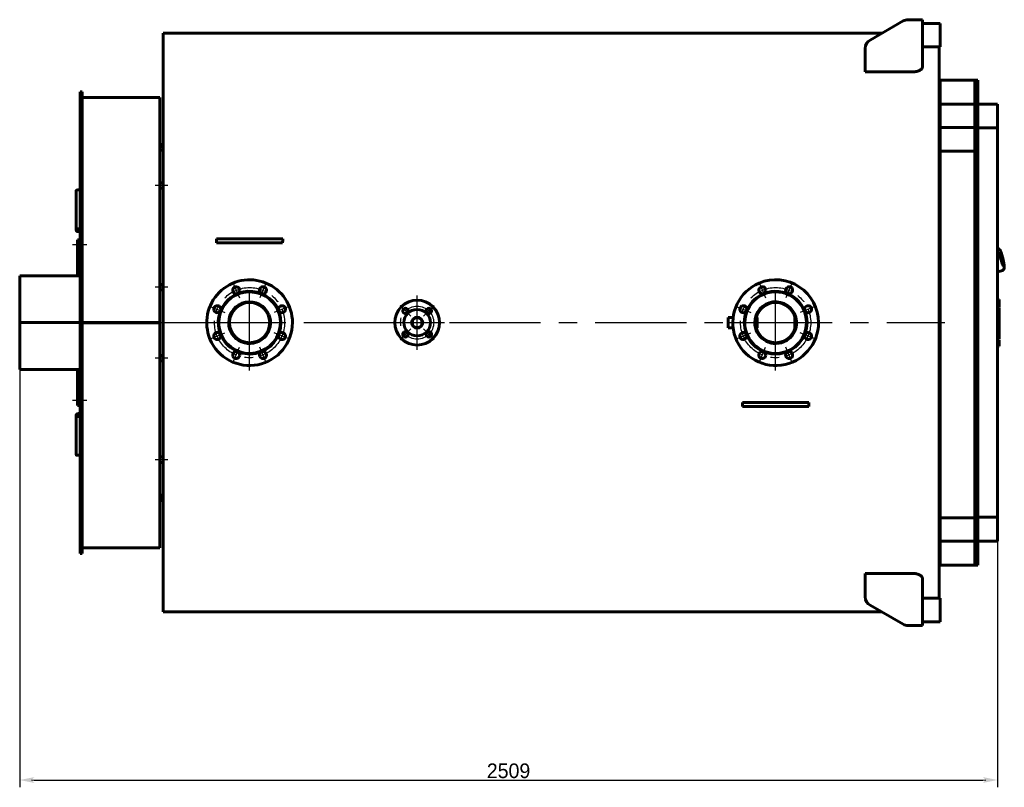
# Model space of a CAD drawing. Header units: millimetres. Extents: x 0 to 4382, y -170 to 841.
# Tile 6 of 6: x 4045 to 4382, y -159 to 104. Entities that reach past the tile are written whole.
import ezdxf

# ---------------------------------------------------------------- set-up
doc = ezdxf.new("R2010")
doc.units = ezdxf.units.MM
for name, pattern in [('CENTER_per1_scale0.157480', [8, 5, -1, 1, -1]), ('CENTER_per1_scale0.228346', [11.6, 7.25, -1.45, 1.45, -1.45]), ('CENTER_per1_scale0.275591', [14, 8.75, -1.75, 1.75, -1.75]), ('CENTER_per1_scale0.354331', [18, 11.25, -2.25, 2.25, -2.25]), ('CENTER_per28_scale0.981299', [49.85, 31.15625, -6.23125, 6.23125, -6.23125]), ('CENTER_per3_scale0.676509', [34.366667, 21.479167, -4.295833, 4.295833, -4.295833]), ('CENTER_per3_scale0.754593', [38.333333, 23.958333, -4.791667, 4.791667, -4.791667]), ('CENTER_per5_scale0.866142', [44, 27.5, -5.5, 5.5, -5.5]), ('CENTER_per6_scale0.438050', [22.252948, 13.908092, -2.781618, 2.781618, -2.781618]), ('CENTER_perc_scale0.463818', [23.561945, 14.726216, -2.945243, 2.945243, -2.945243])]:
    doc.linetypes.add(name, pattern=pattern)
doc.styles.add('TextStyle_1', font='T-FLEX Type A.TTF', dxfattribs={"height": 5})
doc.dimstyles.new('DIM_ST_4', dxfattribs={"dimtxt": 5, "dimasz": 5, "dimexe": 2.5, "dimexo": 0, "dimtad": 1, "dimlfac": 7.5, "dimrnd": 0.01, "dimdsep": 46, "dimtxsty": 'TextStyle_1', "dimblk": 'Arrow_3_C7_Status', "dimcen": 0.09, "dimclrd": 7, "dimclre": 7, "dimclrt": 7, "dimazin": 0, "dimtfac": 1, "dimtdec": 0, "dimtmove": 0, "dimatfit": 0, "dimldrblk": 'NONE', "dimfxl": 1, "dimtvp": 1, "dimtolj": 1, "dimarcsym": 0})

# ---------------------------------------------------------------- blocks, each defined once
blk = doc.blocks.new('Arrow_3_C7_Status')
at = {"color": 7, "linetype": 'Continuous', "lineweight": 0}
blk.add_line((-1, 0), (-0.8, 0), dxfattribs=at)
at = {"color": 7}
blk.add_solid([(-1, -0.2), (0, 0), (-0.8, 0), (-1, 0.2)], dxfattribs=at)
blk = doc.blocks.new('*D14')
at = {"color": 7, "lineweight": -2}
for p, q in [((-168.45, 0), (-168.45, -159)), ((166.08, -66.62), (166.08, -159)), ((-163.45, -156.5), (161.08, -156.5))]:
    blk.add_line(p, q, dxfattribs=at)
at = {"layer": 'Defpoints', "color": 0}
for p in [(-168.45, 0), (166.08, -66.62), (166.08, -156.5)]:
    blk.add_point(p, dxfattribs=at)
at = {"color": 7, "lineweight": -2, "xscale": 5, "yscale": 5, "zscale": 5}
for p, rotation in [((-168.45, -156.5), 180), ((166.08, -156.5), 360)]:
    blk.add_blockref('Arrow_3_C7_Status', p, dxfattribs=dict(at, rotation=rotation))
at = {"color": 7, "insert": (-1.18, -153.38), "char_height": 5, "attachment_point": 5, "style": 'TextStyle_1'}
blk.add_mtext('\\A1;2509{\\H0.5x;\\S^ ;}', dxfattribs=at)
blk = doc.blocks.new('_None')
blk = doc.blocks.new('Проекция_4')
at = {"color": 7, "linetype": 'Continuous', "lineweight": 60}
for p, q in [((122.5507, 96.7), (133.8439, 103.2201)), ((137.2841, 103.6667), (135.5106, 103.6667)), ((140.4841, 103.6667), (137.2841, 103.6667)), ((140.4841, 103.6667), (140.4841, 87.594)), ((140.4841, 102.3333), (146.4841, 102.3333)), ((146.4841, 94.3333), (146.4841, 102.3333)), ((-119.3826, 99), (-119.3826, -99)), ((126.5345, 99), (-119.3826, 99)), ((140.4841, 94.3333), (146.4841, 94.3333)), ((146.2174, 94.3333), (146.2174, -94.3333)), ((120.8841, 93.8132), (120.8841, 85.8325)), ((137.2841, 85.8325), (120.8841, 85.8325)), ((146.4841, 81.1), (146.2174, 81.1)), ((146.4841, 74.7864), (146.4841, 83)), ((158.3507, 83), (146.4841, 83)), ((158.3507, 74.7864), (158.3507, 83)), ((159.4174, 83), (158.3507, 83)), ((158.3507, 74.7864), (158.3507, 83)), ((159.4174, 74.7864), (159.4174, 83)), ((-147.7826, 55.4925), (-147.7826, 79)), ((-147.1159, 79), (-147.7826, 79)), ((-147.1159, 55.4925), (-147.1159, 79)), ((-120.4493, 77), (-147.1159, 77)), ((-120.4493, 77), (-120.4493, 0.0672)), ((146.4841, 66.7475), (146.4841, 74.7864)), ((158.3507, 74.7864), (146.4841, 74.7864)), ((158.3507, 66.7475), (158.3507, 74.7864)), ((159.4174, 74.7864), (158.3507, 74.7864)), ((158.3507, 66.7475), (158.3507, 74.7864)), ((159.4174, 66.7475), (159.4174, 74.7864)), ((159.4174, 66.7475), (159.4174, 74.7864)), ((166.0841, 74.7864), (159.4174, 74.7864)), ((166.0841, 66.6157), (166.0841, 74.7864)), ((146.4841, 58.6899), (146.4841, 66.7475)), ((146.4841, 66.7475), (158.3507, 66.7475)), ((158.3507, 66.7475), (158.3507, -66.7475)), ((158.3507, 66.7475), (159.4174, 66.7475)), ((158.3507, 58.6899), (158.3507, 66.7475)), ((159.4174, 66.7475), (159.4174, -66.7475)), ((159.4174, 66.6157), (166.0841, 66.6157)), ((166.0841, 66.6157), (166.0841, -66.6157)), ((-119.3826, 60.911), (-120.4493, 60.911)), ((-119.3826, 60.7678), (-120.4493, 60.7678)), ((-120.4493, 60.7291), (-119.3826, 60.7291)), ((-119.3826, 60.1719), (-120.4493, 60.1719)), ((-120.4493, 60.1042), (-119.3826, 60.1042)), ((-120.4493, 59.0443), (-119.3826, 59.0443)), ((146.4841, 58.6899), (158.3507, 58.6899)), ((146.4841, 58.6899), (158.3507, 58.6899)), ((146.4841, -66.7475), (146.4841, 58.6899)), ((158.3507, -66.7475), (158.3507, 58.6899)), ((-147.7826, 55.4925), (-147.7826, 53.5087)), ((-147.1159, 55.4925), (-147.1159, 53.5087)), ((-147.7826, 46.8421), (-147.7826, 53.5087)), ((-147.7826, 53.5087), (-147.1159, 53.5087)), ((-147.1159, 46.8421), (-147.1159, 53.5087)), ((-119.3826, 47.8379), (-120.4493, 47.8379)), ((-149.1159, 45.2362), (-149.1159, 32.5477)), ((-147.7826, 45.3976), (-148.4493, 45.3976)), ((-147.7826, 30.0301), (-147.7826, 46.8421)), ((-147.1159, 30.0301), (-147.1159, 46.8421)), ((-120.4493, 45.9712), (-119.3826, 45.9712)), ((-149.1159, 31.6178), (-149.1159, 32.5477)), ((-148.4493, 32.0597), (-147.7826, 32.0597)), ((-148.4493, 31.1437), (-147.7826, 31.1437)), ((-148.7159, 27), (-148.7159, 28.3333)), ((-148.7159, 28.3333), (-148.0493, 28.3333)), ((-148.7159, 27), (-148.7159, 16)), ((-148.0493, 28.3333), (-148.0493, 27)), ((-147.7826, 27.3333), (-148.0493, 27.3333)), ((-148.0493, 16), (-148.0493, 27)), ((-147.7826, 27.6931), (-147.7826, 30.0301)), ((-147.7826, -27.6931), (-147.7826, 27.6931)), ((-147.1159, 30.0301), (-147.1159, 27.6931)), ((-147.1159, -27.6931), (-147.1159, 27.6931)), ((-101.1552, 28.6667), (-98.9379, 28.6667)), ((-101.0773, 27.3333), (-98.9379, 27.3333)), ((-98.9379, 28.6667), (-80.6273, 28.6667)), ((-98.9379, 27.3333), (-80.6273, 27.3333)), ((-80.6273, 28.6667), (-78.41, 28.6667)), ((-80.6273, 27.3333), (-78.4879, 27.3333)), ((-148.0493, 26), (-147.7826, 26)), ((166.1811, 25.3998), (166.0841, 25.3773)), ((166.2232, 25.2659), (166.1705, 25.322)), ((166.3723, 25.2674), (166.2676, 25.3815)), ((166.3329, 25.2594), (166.3518, 25.2666)), ((166.4096, 25.246), (166.3908, 25.2389)), ((166.4133, 25.2462), (166.4096, 25.246)), ((166.0841, 17.4385), (167.9292, 17.8666)), ((167.9044, 18.0061), (167.8817, 17.9326)), ((168.0395, 18.0679), (167.9957, 17.9193)), ((167.9959, 17.921), (168.0389, 18.0668)), ((168.0001, 18.0598), (168.0206, 18.0607)), ((168.0431, 18.1038), (168.0634, 18.1046)), ((168.0634, 18.1046), (168.0699, 18.1071)), ((-147.7826, 16), (-168.4493, 16)), ((-168.4493, 16), (-168.4493, 0.0014)), ((-119.3826, 13.0928), (-120.4493, 13.0928)), ((-120.4493, 11.2261), (-119.3826, 11.2261)), ((166.6441, 7.9752), (166.0841, 7.9752)), ((166.6441, 6.2948), (166.6441, 7.9752)), ((166.6441, 5.4807), (166.0841, 5.4807)), ((166.6441, 5.4792), (166.0841, 5.4792)), ((166.6441, 5.4515), (166.0841, 5.4515)), ((166.6441, 5.1384), (166.0841, 5.1384)), ((166.6441, 3.8758), (166.0841, 3.8758)), ((166.6441, 3.6152), (166.0841, 3.6152)), ((166.6441, 3.5111), (166.0841, 3.5111)), ((166.6441, 5.4807), (166.6441, 6.2948)), ((166.6441, 5.4792), (166.6441, 5.4794)), ((166.6441, 5.4515), (166.6441, 5.4792)), ((166.6441, 3.8758), (166.6441, 5.1384)), ((166.6441, 3.6152), (166.6441, 3.8758)), ((166.6441, 3.5124), (166.6441, 3.6138)), ((166.6441, 3.4562), (166.6441, 3.5111)), ((166.6441, 2.7092), (166.6441, 3.4562)), ((-168.4493, 0.0013), (-168.4493, 0.0014)), ((-168.4493, 0.0014), (-147.7826, 0.0014)), ((-168.4493, 0.0013), (-147.7826, 0.0013)), ((-168.4493, -0.0013), (-168.4493, 0.0013)), ((-120.4493, 0.0672), (-147.1159, 0.0672)), ((-120.4493, 0.0666), (-147.1159, 0.0666)), ((-120.4493, 0.0666), (-120.4493, 0.0672)), ((-120.4493, 0.0672), (-120.4493, -0.0666)), ((73.9308, -1.7933), (73.9308, 1.7934)), ((75.6608, 1.7934), (73.9308, 1.7934)), ((83.9308, 1.7934), (83.5821, 1.7934)), ((83.9308, -1.7933), (83.9308, 1.7934)), ((96.8003, 1.7933), (96.8527, 1.7933)), ((96.8003, 1.7933), (96.8003, -1.7933)), ((166.6441, 2.3891), (166.0841, 2.3891)), ((166.6441, 2.625), (166.6441, 2.7092)), ((166.6441, 2.3918), (166.6441, 2.625)), ((166.6441, 2.3358), (166.6441, 2.3891)), ((166.6441, 1.5847), (166.6441, 2.3358)), ((166.6441, 1.5023), (166.6441, 1.5847)), ((166.6441, 1.2574), (166.6441, 1.5023)), ((166.6441, 1.1482), (166.6441, 1.2558)), ((166.6441, 0.1148), (166.6441, 1.1482)), ((166.6441, -0.4669), (166.6441, 0.1148)), ((-168.4493, -0.0013), (-168.4493, -0.0014)), ((-168.4493, -0.0013), (-147.7826, -0.0013)), ((-168.4493, -0.0014), (-168.4493, -16)), ((-168.4493, -0.0014), (-147.7826, -0.0014)), ((-120.4493, -0.0666), (-147.1159, -0.0666)), ((-120.4493, -0.0672), (-147.1159, -0.0672)), ((-120.4493, -0.0666), (-120.4493, -0.0672)), ((-120.4493, -0.0672), (-120.4493, -77)), ((73.9308, -1.7933), (75.6608, -1.7933)), ((83.5821, -1.7933), (83.9308, -1.7933)), ((96.8003, -1.7933), (96.8527, -1.7933)), ((166.6441, -0.4684), (166.0841, -0.4684)), ((166.6441, -1.7325), (166.6441, -0.4688)), ((166.6441, -1.7311), (166.6441, -1.7262)), ((166.6441, -3.4106), (166.6441, -1.7325)), ((166.6441, -3.4106), (166.0841, -3.4106)), ((166.6441, -3.8783), (166.0841, -3.8783)), ((166.6441, -5.6265), (166.0841, -5.6265)), ((166.6441, -5.6266), (166.0841, -5.6266)), ((166.6441, -6.0403), (166.0841, -6.0403)), ((166.6441, -3.8783), (166.6441, -3.4106)), ((166.6441, -5.6265), (166.6441, -3.8783)), ((166.6441, -5.6266), (166.6441, -5.6265)), ((166.6441, -7.3572), (166.6441, -6.0403)), ((166.6441, -7.3572), (166.0841, -7.3572)), ((166.6441, -8.0248), (166.0841, -8.0248)), ((166.6441, -8.0248), (166.6441, -7.3572)), ((-119.3826, -11.2261), (-120.4493, -11.2261)), ((-120.4493, -13.0928), (-119.3826, -13.0928)), ((-168.4493, -16), (-147.7826, -16)), ((-148.7159, -16), (-148.7159, -27)), ((-148.0493, -27), (-148.0493, -16)), ((-147.7826, -26), (-148.0493, -26)), ((-148.7159, -28.3333), (-148.7159, -27)), ((-148.0493, -28.3333), (-148.7159, -28.3333)), ((-148.0493, -27), (-148.0493, -28.3333)), ((-148.0493, -27.3333), (-147.7826, -27.3333)), ((-147.7826, -30.0301), (-147.7826, -27.6931)), ((-147.7826, -46.8421), (-147.7826, -30.0301)), ((-147.1159, -27.6931), (-147.1159, -30.0301)), ((-147.1159, -46.8421), (-147.1159, -30.0301)), ((78.8448, -28.6667), (81.0621, -28.6667)), ((78.9227, -27.3333), (81.0621, -27.3333)), ((81.0621, -27.3333), (99.3727, -27.3333)), ((81.0621, -28.6667), (99.3727, -28.6667)), ((99.3727, -27.3333), (101.5121, -27.3333)), ((99.3727, -28.6667), (101.59, -28.6667)), ((-149.1159, -31.6178), (-149.1159, -32.5477)), ((-149.1159, -32.5477), (-149.1159, -45.2362)), ((-147.7826, -31.1437), (-148.4493, -31.1437)), ((-147.7826, -32.0597), (-148.4493, -32.0597)), ((-148.4493, -45.3976), (-147.7826, -45.3976)), ((-147.7826, -53.5087), (-147.7826, -46.8421)), ((-147.1159, -53.5087), (-147.1159, -46.8421)), ((-119.3826, -45.9712), (-120.4493, -45.9712)), ((-120.4493, -47.8379), (-119.3826, -47.8379)), ((-147.7826, -55.4925), (-147.7826, -53.5087)), ((-147.7826, -53.5087), (-147.1159, -53.5087)), ((-147.1159, -55.4925), (-147.1159, -53.5087)), ((-147.7826, -79), (-147.7826, -55.4925)), ((-147.1159, -79), (-147.1159, -55.4925)), ((-119.3826, -59.0443), (-120.4493, -59.0443)), ((-119.3826, -60.1042), (-120.4493, -60.1042)), ((-120.4493, -60.1719), (-119.3826, -60.1719)), ((-119.3826, -60.7291), (-120.4493, -60.7291)), ((-120.4493, -60.7678), (-119.3826, -60.7678)), ((-120.4493, -60.911), (-119.3826, -60.911)), ((146.4841, -66.7475), (146.4841, -74.7864)), ((146.4841, -66.7475), (158.3507, -66.7475)), ((158.3507, -66.7475), (158.3507, -74.7864)), ((158.3507, -66.7475), (159.4174, -66.7475)), ((158.3507, -66.7475), (158.3507, -74.7864)), ((166.0841, -66.6157), (159.4174, -66.6157)), ((159.4174, -66.7475), (159.4174, -74.7864)), ((159.4174, -66.7475), (159.4174, -74.7864)), ((166.0841, -74.7864), (166.0841, -66.6157)), ((-147.1159, -77), (-120.4493, -77)), ((146.4841, -74.7864), (146.4841, -83)), ((158.3507, -74.7864), (146.4841, -74.7864)), ((158.3507, -74.7864), (158.3507, -83)), ((159.4174, -74.7864), (158.3507, -74.7864)), ((158.3507, -74.7864), (158.3507, -83)), ((159.4174, -74.7864), (159.4174, -83)), ((159.4174, -74.7864), (166.0841, -74.7864)), ((-147.7826, -79), (-147.1159, -79)), ((146.2174, -81.1), (146.4841, -81.1)), ((146.4841, -83), (158.3507, -83)), ((158.3507, -83), (159.4174, -83)), ((120.8841, -93.8132), (120.8841, -85.8325)), ((120.8841, -85.8325), (137.2841, -85.8325)), ((140.4841, -87.594), (140.4841, -103.6667)), ((122.5507, -96.7), (133.8439, -103.2201)), ((140.4841, -94.3333), (146.4841, -94.3333)), ((146.4841, -102.3333), (146.4841, -94.3333)), ((-119.3826, -99), (126.5345, -99)), ((137.2841, -103.6667), (135.5106, -103.6667)), ((137.2841, -103.6667), (140.4841, -103.6667)), ((140.4841, -102.3333), (146.4841, -102.3333))]:
    blk.add_line(p, q, dxfattribs=at)
at = {"color": 7, "linetype": 'CENTER_per1_scale0.157480', "lineweight": 25}
for p, q in [((-117.7159, 46.9046), (-122.1159, 46.9046)), ((-117.7159, 12.1595), (-122.1159, 12.1595)), ((-117.7159, -12.1595), (-122.1159, -12.1595)), ((-117.7159, -46.9046), (-122.1159, -46.9046))]:
    blk.add_line(p, q, dxfattribs=at)
at = {"color": 7, "linetype": 'CENTER_per1_scale0.228346', "lineweight": 25}
for p, q in [((-145.5026, 26.6667), (-150.3826, 26.6667)), ((-145.5026, -26.6667), (-150.3826, -26.6667))]:
    blk.add_line(p, q, dxfattribs=at)
at = {"color": 7, "linetype": 'CENTER_per1_scale0.354331', "lineweight": 25}
for p, q in [((-95.4718, 13.735), (-93.2778, 8.4381)), ((-84.0934, 13.735), (-86.2874, 8.4381)), ((84.5282, 13.735), (86.7222, 8.4381)), ((95.9066, 13.735), (93.7126, 8.4381)), ((-103.5176, 5.6892), (-98.2207, 3.4952)), ((-76.0476, 5.6892), (-81.3445, 3.4952)), ((76.4824, 5.6892), (81.7793, 3.4951)), ((103.9524, 5.6892), (98.6555, 3.4951)), ((-103.5176, -5.6892), (-98.2207, -3.4952)), ((-76.0476, -5.6892), (-81.3445, -3.4952)), ((76.4824, -5.6893), (81.7793, -3.4952)), ((103.9524, -5.6893), (98.6555, -3.4952)), ((-95.4718, -13.735), (-93.2778, -8.4381)), ((-84.0934, -13.735), (-86.2874, -8.4381)), ((84.5282, -13.735), (86.7222, -8.4381)), ((95.9066, -13.735), (93.7126, -8.4381))]:
    blk.add_line(p, q, dxfattribs=at)
at = {"color": 7, "linetype": 'CENTER_per5_scale0.866142', "lineweight": 25}
for p, q in [((-89.7826, -16.3333), (-89.7826, 16.3333)), ((90.2174, -16.3334), (90.2174, 16.3333)), ((-106.1159, 0), (-73.4493, 0)), ((73.884, 0), (106.5507, 0))]:
    blk.add_line(p, q, dxfattribs=at)
at = {"color": 7, "linetype": 'CENTER_per3_scale0.676509', "lineweight": 25}
for p, q in [((-89.7826, -8.54), (-89.7826, 8.54)), ((90.2174, -8.54), (90.2174, 8.54)), ((-98.3226, 0), (-81.2426, 0)), ((81.6774, 0), (98.7574, 0))]:
    blk.add_line(p, q, dxfattribs=at)
at = {"color": 7, "linetype": 'CENTER_per3_scale0.754593', "lineweight": 25}
for p, q in [((-32.4493, -9.3333), (-32.4493, 9.3333)), ((-41.7826, 0), (-23.1159, 0))]:
    blk.add_line(p, q, dxfattribs=at)
at = {"color": 7, "linetype": 'CENTER_per1_scale0.275591', "lineweight": 25}
for p, q in [((-38.2947, 5.8454), (-34.6177, 2.1685)), ((-26.6039, 5.8454), (-30.2808, 2.1685)), ((-38.2947, -5.8454), (-34.6177, -2.1685)), ((-26.6039, -5.8454), (-30.2808, -2.1685))]:
    blk.add_line(p, q, dxfattribs=at)
at = {"color": 7, "linetype": 'CENTER_per28_scale0.981299', "lineweight": 25}
blk.add_line((-121.0493, 0), (148.1507, 0), dxfattribs=at)
at = {"color": 7, "lineweight": 60, "flags": 128}
for points in [[(140.4841, 87.594), (140.4806, 87.5156), (140.4702, 87.4371), (140.453, 87.3585), (140.429, 87.2801), (140.3971, 87.1998), (140.358, 87.1199), (140.3118, 87.0406), (140.2585, 86.9622), (140.1998, 86.8868), (140.1344, 86.8124), (140.0624, 86.7392), (139.9838, 86.6675), (139.8959, 86.5951), (139.8009, 86.5244), (139.6992, 86.4558), (139.5909, 86.3896), (139.4874, 86.332), (139.3786, 86.2766), (139.2647, 86.2235), (139.1459, 86.1731), (139.0175, 86.1237), (138.8839, 86.0775), (138.7457, 86.0347), (138.6033, 85.9955), (138.4816, 85.9658), (138.357, 85.9388), (138.2302, 85.9146), (138.1013, 85.8934), (137.9656, 85.8747), (137.828, 85.8593), (137.6891, 85.8473), (137.5493, 85.8389), (137.4168, 85.8341), (137.2841, 85.8325)], [(-148.4493, 45.3976), (-148.5146, 45.3969), (-148.5793, 45.3946), (-148.6428, 45.3909), (-148.7044, 45.3857), (-148.7635, 45.379), (-148.8196, 45.3711), (-148.8722, 45.3618), (-148.9207, 45.3513), (-148.9646, 45.3397), (-149.0036, 45.3271), (-149.0372, 45.3135), (-149.0652, 45.2991), (-149.0872, 45.284), (-149.1031, 45.2684), (-149.1127, 45.2524), (-149.1159, 45.2362)], [(-149.1159, 32.5477), (-149.1127, 32.5002), (-149.1031, 32.4531), (-149.0872, 32.4068), (-149.0652, 32.3618), (-149.0372, 32.3185), (-149.0036, 32.2774), (-148.9646, 32.2389), (-148.9207, 32.2033), (-148.8722, 32.1711), (-148.8196, 32.1424), (-148.7635, 32.1177), (-148.7044, 32.0971), (-148.6428, 32.0808), (-148.5793, 32.0691), (-148.5146, 32.062), (-148.4493, 32.0597)], [(-149.1159, 31.6178), (-149.1127, 31.5716), (-149.1031, 31.5258), (-149.0872, 31.4809), (-149.0652, 31.4371), (-149.0372, 31.3951), (-149.0036, 31.3552), (-148.9646, 31.3178), (-148.9207, 31.2832), (-148.8722, 31.2519), (-148.8196, 31.2241), (-148.7635, 31.2), (-148.7044, 31.18), (-148.6428, 31.1642), (-148.5793, 31.1529), (-148.5146, 31.146), (-148.4493, 31.1437)], [(166.4127, 25.2466), (166.413, 25.2466), (166.4129, 25.2466), (166.413, 25.2466), (166.4131, 25.2466), (166.4135, 25.2466)], [(168.0701, 18.1065), (168.0975, 18.1162), (168.1272, 18.1292), (168.1555, 18.1441), (168.1824, 18.1606), (168.2078, 18.1787), (168.2315, 18.1981), (168.2536, 18.2186), (168.2741, 18.2401), (168.2931, 18.2625), (168.3106, 18.2857), (168.3267, 18.3098), (168.3416, 18.3347), (168.3553, 18.3607), (168.368, 18.3879), (168.3798, 18.4167), (168.3909, 18.4475), (168.4012, 18.4811), (168.411, 18.5183), (168.4201, 18.5603), (168.4284, 18.6079), (168.4355, 18.6607), (168.441, 18.7155), (168.4449, 18.7701), (168.4474, 18.8244), (168.4489, 18.8789), (168.4493, 18.9338), (168.4489, 18.9895), (168.4477, 19.0462), (168.4458, 19.104), (168.4431, 19.163), (168.4398, 19.2232), (168.4357, 19.2847), (168.4311, 19.3476), (168.4258, 19.4118), (168.4198, 19.4773), (168.4133, 19.5442), (168.4061, 19.6123), (168.3983, 19.6818), (168.39, 19.7526), (168.381, 19.8245), (168.3715, 19.8977), (168.3614, 19.9721), (168.3508, 20.0476), (168.3396, 20.1243), (168.3279, 20.2019), (168.3156, 20.2806), (168.3028, 20.3602), (168.2895, 20.4408), (168.2757, 20.5222), (168.2614, 20.6045), (168.2466, 20.6874), (168.2313, 20.7711), (168.2156, 20.8555), (168.1994, 20.9405), (168.1828, 21.026), (168.1657, 21.1119), (168.1483, 21.1984), (168.1304, 21.2851), (168.1121, 21.3722), (168.0935, 21.4596), (168.0745, 21.5471), (168.0551, 21.6348), (168.0354, 21.7226), (168.0153, 21.8103), (167.995, 21.8981), (167.9743, 21.9857), (167.9533, 22.0732), (167.9321, 22.1604), (167.9107, 22.2473), (167.8889, 22.334), (167.867, 22.4202), (167.8448, 22.5059), (167.8225, 22.5912), (167.7999, 22.6758), (167.7772, 22.7599), (167.7543, 22.8432), (167.7313, 22.9258), (167.7082, 23.0076), (167.6849, 23.0886), (167.6616, 23.1686), (167.6381, 23.2477), (167.6146, 23.3258), (167.5911, 23.4028), (167.5675, 23.4787), (167.5438, 23.5535), (167.5202, 23.6271), (167.4965, 23.6994), (167.4729, 23.7705), (167.4493, 23.8402), (167.4257, 23.9086), (167.4021, 23.9756), (167.3786, 24.0411), (167.3551, 24.1052), (167.3317, 24.1678), (167.3083, 24.229), (167.285, 24.2885), (167.2617, 24.3466), (167.2384, 24.4031), (167.2152, 24.4581), (167.192, 24.5116), (167.1687, 24.5635), (167.1453, 24.614), (167.1218, 24.663), (167.0981, 24.7107), (167.074, 24.7572), (167.0494, 24.8025), (167.024, 24.847), (166.9975, 24.8908), (166.9693, 24.9343), (166.9389, 24.9777), (166.9101, 25.0153), (166.883, 25.0476), (166.8575, 25.0753), (166.833, 25.0997), (166.809, 25.1214), (166.7851, 25.1409), (166.761, 25.1587), (166.7365, 25.1749), (166.7115, 25.1896), (166.6857, 25.203), (166.6591, 25.2148), (166.6317, 25.2252), (166.6004, 25.2349), (166.5682, 25.2424), (166.5354, 25.2477), (166.5021, 25.2506), (166.4687, 25.2512), (166.4353, 25.2493), (166.4133, 25.2464)], [(167.972, 18.0455), (167.974, 18.0634), (167.9797, 18.0793), (167.9883, 18.0909), (167.9986, 18.0971)], [(168.0394, 18.0675), (168.0394, 18.0674), (168.0387, 18.0669)], [(166.6441, 1.2562), (166.3907, 1.2562), (166.0841, 1.2562)], [(-148.4493, -31.1437), (-148.5146, -31.146), (-148.5793, -31.1529), (-148.6428, -31.1642), (-148.7044, -31.18), (-148.7635, -31.2), (-148.8196, -31.2241), (-148.8722, -31.2519), (-148.9207, -31.2832), (-148.9646, -31.3178), (-149.0036, -31.3552), (-149.0372, -31.3951), (-149.0652, -31.4371), (-149.0872, -31.4809), (-149.1031, -31.5258), (-149.1127, -31.5716), (-149.1159, -31.6178)], [(-148.4493, -32.0597), (-148.5146, -32.062), (-148.5793, -32.0691), (-148.6428, -32.0808), (-148.7044, -32.0971), (-148.7635, -32.1177), (-148.8196, -32.1424), (-148.8722, -32.1711), (-148.9207, -32.2033), (-148.9646, -32.2389), (-149.0036, -32.2774), (-149.0372, -32.3185), (-149.0652, -32.3618), (-149.0872, -32.4068), (-149.1031, -32.4531), (-149.1127, -32.5002), (-149.1159, -32.5477)], [(-149.1159, -45.2362), (-149.1127, -45.2524), (-149.1031, -45.2684), (-149.0872, -45.284), (-149.0652, -45.2991), (-149.0372, -45.3135), (-149.0036, -45.3271), (-148.9646, -45.3397), (-148.9207, -45.3513), (-148.8722, -45.3618), (-148.8196, -45.3711), (-148.7635, -45.379), (-148.7044, -45.3857), (-148.6428, -45.3909), (-148.5793, -45.3946), (-148.5146, -45.3969), (-148.4493, -45.3976)], [(137.2841, -85.8325), (137.4463, -85.835), (137.6086, -85.8422), (137.77, -85.854), (137.9298, -85.8705), (138.0872, -85.8914), (138.2415, -85.9166), (138.3921, -85.9461), (138.5397, -85.9796), (138.6837, -86.0171), (138.8235, -86.0583), (138.9587, -86.1028), (139.0886, -86.1505), (139.2202, -86.2041), (139.3461, -86.261), (139.4663, -86.321), (139.5803, -86.3836), (139.6879, -86.4486), (139.7887, -86.5158), (139.8943, -86.5939), (139.9917, -86.6745), (140.0806, -86.7572), (140.1609, -86.8417), (140.2325, -86.9277), (140.295, -87.0147), (140.3519, -87.1087), (140.3988, -87.2036), (140.4355, -87.2992), (140.4567, -87.3728), (140.4719, -87.4466), (140.481, -87.5204), (140.4841, -87.594)]]:
    blk.add_lwpolyline(points, dxfattribs=at)
at = {"color": 7, "linetype": 'CENTER_perc_scale0.463818', "lineweight": 25}
for centre in [(-89.7826, 0), (90.2174, 0)]:
    blk.add_circle(centre, 12, dxfattribs=at)
at = {"color": 7, "linetype": 'Continuous', "lineweight": 60}
for centre, radius in [((-89.7826, 0), 6.8733), ((-32.4493, 0), 4.5333), ((-32.4493, 0), 1.7133)]:
    blk.add_circle(centre, radius, dxfattribs=at)
at = {"color": 7, "linetype": 'CENTER_per6_scale0.438050', "lineweight": 25}
blk.add_circle((-32.4493, 0), 5.6667, dxfattribs=at)
at = {"color": 7, "linetype": 'Continuous', "lineweight": 60}
for centre, radius, start, end in [((135.5106, 100.3333), 3.3333, 90, 120), ((124.2174, 93.8132), 3.3333, 120, 179.999997), ((-543.5032, 2.1517), 443.142, 3.257603, 3.43029), ((363.9382, 2.1517), 443.1422, 176.56971, 176.742397), ((166.1959, 25.3348), 0.0666, 101.860091, 119.984599), ((166.2111, 25.2694), 0.1338, 83.246041, 102.953122), ((166.2594, 25.316), 0.066, 82.812362, 120.239011), ((166.2192, 25.336), 0.0667, 42.54453, 83.506796), ((166.4205, 25.3119), 0.0656, 222.663914, 263.879405), ((166.4212, 25.3122), 0.0661, 222.511553, 263.286545), ((167.9133, 17.9316), 0.0666, 263.46734, 283.717241), ((167.899, 17.996), 0.1328, 283.133174, 300.034029), ((167.9624, 17.9763), 0.066, 262.816545, 300.234827), ((167.9322, 17.9388), 0.0667, 299.692733, 343.415755), ((168.0638, 18.0405), 0.0666, 108.066988, 163.100573), ((168.0839, 18.0417), 0.0661, 108.043143, 163.359923), ((168.1024, 18.0489), 0.0657, 119.308232, 163.248513), ((168.1027, 18.0474), 0.0662, 154.226766, 162.083897), ((168.1078, 18.0521), 0.0662, 125.598496, 126.306738), ((168.0591, 18.1364), 0.032, 287.736401, 290.329241), ((168.0588, 18.1363), 0.032, 288.129068, 290.136353), ((-89.7826, 0), 14.6667, 0.000003, 202.5), ((90.2174, 0), 14.6667, 112.5, 360), ((90.2174, 0), 14.6667, 360, 112.5), ((-89.7826, 0), 10.7333, 0, 202.5), ((-89.7826, 0), 10.5333, 0.000004, 202.5), ((-94.3748, 11.0866), 1.2, 0, 202.5), ((-94.3748, 11.0866), 1.2, 202.5, 0), ((-85.1904, 11.0866), 1.2, 360, 202.5), ((-85.1904, 11.0866), 1.2, 202.5, 360), ((85.6252, 11.0865), 1.2, 112.5, 0), ((85.6252, 11.0865), 1.2, 0, 112.5), ((90.2174, 0), 10.7333, 0, 112.5), ((90.2174, 0), 10.5333, 360, 112.5), ((94.8096, 11.0865), 1.2, 112.5, 0), ((94.8096, 11.0865), 1.2, 0, 112.5), ((-89.7826, 0), 7.14, 22.5, 179.999996), ((-32.4493, 0), 7.6667, 45, 135), ((90.2174, 0), 10.7333, 112.5, 0), ((90.2174, 0), 10.5333, 112.5, 360), ((90.2174, 0), 7.14, 292.5, 179.999997), ((90.2174, 0), 6.8733, 90, 360), ((90.2174, 0), 6.8733, 360, 90), ((-100.8692, 4.5922), 1.2, 360, 202.5), ((-100.8692, 4.5922), 1.2, 202.5, 360), ((-78.6961, 4.5922), 1.2, 0, 202.5), ((-78.6961, 4.5922), 1.2, 202.5, 0), ((-32.4493, 0), 7.6667, 135, 45), ((-36.4562, 4.0069), 0.9333, 135, 45), ((-36.4562, 4.0069), 0.9333, 45, 135), ((-28.4423, 4.0069), 0.9333, 135, 45), ((-28.4423, 4.0069), 0.9333, 45, 135), ((79.1308, 4.5922), 1.2, 112.5, 0), ((79.1308, 4.5922), 1.2, 0, 112.5), ((101.3039, 4.5922), 1.2, 112.5, 359.999992), ((101.3039, 4.5922), 1.2, 359.999992, 112.5), ((-89.7826, 0), 14.6667, 202.5, 0.000003), ((-89.7826, 0), 10.7333, 202.5, 0), ((-89.7826, 0), 10.5333, 202.5, 0.000004), ((-89.7826, 0), 7.14, 179.999997, 22.5), ((-32.4493, 0), 1.9, 135, 225), ((-32.4493, 0), 1.9, 225, 135), ((-36.4562, -4.0069), 0.9333, 135, 45), ((-36.4562, -4.0069), 0.9333, 45, 135), ((-28.4423, -4.0069), 0.9333, 135, 45), ((-28.4423, -4.0069), 0.9333, 45, 135), ((90.2174, 0), 7.14, 179.999997, 292.5), ((-100.8692, -4.5922), 1.2, 360, 202.5), ((-100.8692, -4.5922), 1.2, 202.5, 360), ((-78.6961, -4.5922), 1.2, 0, 202.5), ((-78.6961, -4.5922), 1.2, 202.5, 0), ((79.1308, -4.5922), 1.2, 112.5, 0), ((79.1308, -4.5922), 1.2, 0, 112.5), ((101.3039, -4.5922), 1.2, 112.5, 0.000008), ((101.3039, -4.5922), 1.2, 0.000008, 112.5), ((-94.3748, -11.0865), 1.2, 0, 202.5), ((-85.1904, -11.0865), 1.2, 0, 202.5), ((85.6252, -11.0866), 1.2, 112.5, 0), ((85.6252, -11.0866), 1.2, 0, 112.5), ((94.8096, -11.0866), 1.2, 112.5, 0), ((94.8096, -11.0866), 1.2, 0, 112.5), ((-94.3748, -11.0865), 1.2, 202.5, 0), ((-85.1904, -11.0865), 1.2, 202.5, 0), ((-363.5032, -2.1517), 443.142, 356.56971, 356.742397), ((543.9382, -2.1517), 443.1422, 183.257603, 183.43029), ((124.2174, -93.8132), 3.3333, 179.999997, 240), ((135.5106, -100.3333), 3.3333, 240, 270)]:
    blk.add_arc(centre, radius, start, end, dxfattribs=at)
for centre, major_axis, ratio, start_param, end_param in [((166.2192, 25.336), (0.0491, 0.0451), 0.11935566, 6.149791, 6.2831852), ((167.1862, 21.6636), (-0.836, 3.6026), 0.12940953, 6.23768724, 6.27970931), ((167.5902, 21.7574), (-0.5274, 2.2729), 0.12940953, 6.27970931, 9.42477796), ((167.5902, 21.7574), (0.5274, -2.2729), 0.12940953, 0, 3.13811665), ((167.2038, 21.6677), (0.5274, -2.2729), 0.12940953, 0.71654013, 2.42505252), ((167.2157, 21.6356), (-0.5275, 2.2729), 0.12054769, 3.89063557, 5.55644286)]:
    blk.add_ellipse(centre, major_axis=major_axis, ratio=ratio, start_param=start_param, end_param=end_param, dxfattribs=at)
dim = blk.add_linear_dim(base=(166.0841, -156.5), p1=(-168.4493, 0.0014), p2=(166.0841, -66.6157), text='<>{\\H0.5x;\\S^ ;}', dimstyle='DIM_ST_4')
dim.commit()
dim.dimension.update_dxf_attribs({"geometry": '*D14', "text_midpoint": (-1.1826, -156.5), "dimtype": 160})

msp = doc.modelspace()

# ---------------------------------------------------------------- block references
msp.add_blockref('Проекция_4', (4213.89, 0))

doc.saveas('drawing.dxf')
